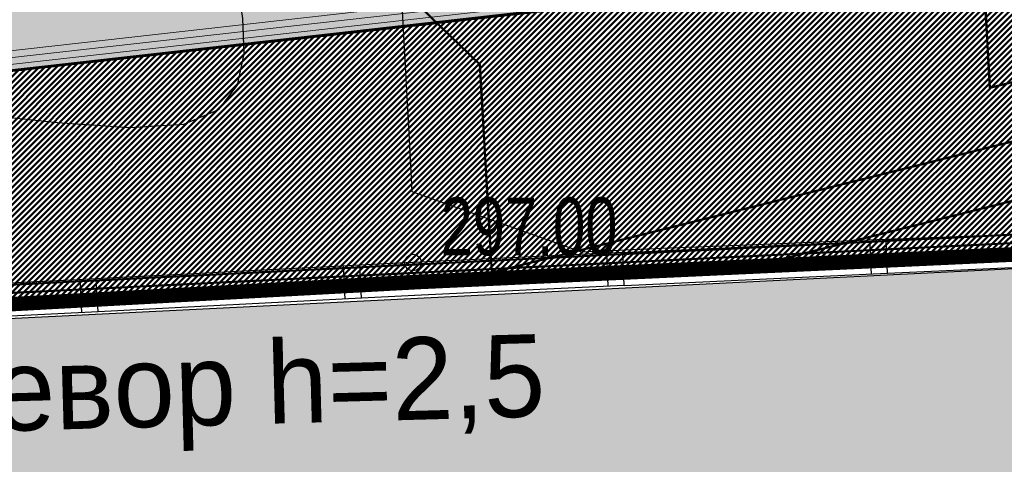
# Model space of a CAD drawing. Extents: x 2951 to 3752, y -2007 to -1435.
# Tile 11 of 28: x 3216 to 3246, y -1811 to -1798. Entities that reach past the tile are written whole.
import ezdxf

# ---------------------------------------------------------------- set-up
doc = ezdxf.new("R2010")
doc.units = 0
doc.header["$MEASUREMENT"] = 0
doc.linetypes.add('CONTI', pattern=[0])
for name, color, linetype in [('(007) Здания', 7, 'Continuous'), ('GORIZDEFAULT', 32, 'CONTI'), ('PDF_2D - Общий', 7, 'Continuous'), ('PI_OTDEFAULT', 172, 'CONTI'), ('PI_TTDEFAULT', 5, 'CONTI'), ('SIT_LDEFAULT', 250, 'CONTI'), ('V_Проект_RED-CNT-MIN', 7, 'Continuous')]:
    doc.layers.add(name, color=color, linetype=linetype)
doc.layers.add('.', color=7, linetype='Continuous', lineweight=15)
doc.styles.add('P-131', font='txt')
doc.styles.add('SHRFT', font='TXT', dxfattribs={"width": 0.75})
pattern_1 = [(44.98643888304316, (0.3449073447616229, 0.7169426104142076), (-0.08836742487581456, 0.08840926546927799), [])]

# ---------------------------------------------------------------- blocks, each defined once
blk = doc.blocks.new('bstrtthtytt434')
at = {"layer": 'GORIZDEFAULT', "color": 32}
for points in [[(3214.163064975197, 462.4359809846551), (3216.849674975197, 462.152735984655), (3219.036277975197, 461.997915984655), (3220.680903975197, 462.100895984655), (3221.748221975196, 462.5491519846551), (3222.319131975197, 463.283903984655), (3222.518653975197, 464.239042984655), (3222.478442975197, 465.306555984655), (3222.317637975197, 466.412241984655), (3222.159803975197, 467.453965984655), (3222.124081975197, 468.357527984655), (3222.307553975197, 469.0523929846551), (3222.685948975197, 469.556195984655), (3223.204847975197, 469.896112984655), (3223.801741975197, 470.105198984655), (3224.436180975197, 470.212843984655), (3225.045654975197, 470.252100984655), (3225.587501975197, 470.266328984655), (3226.831479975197, 470.277215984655), (3226.903531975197, 470.274309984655), (3226.939558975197, 470.2728569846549)], [(3226.985192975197, 470.1655369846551), (3227.162567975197, 468.2320069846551), (3227.219654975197, 467.238759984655), (3227.289319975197, 466.075682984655), (3227.354626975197, 464.804527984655), (3227.426569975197, 463.4914689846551), (3227.499965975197, 462.214435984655), (3227.555663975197, 461.049146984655), (3227.612749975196, 460.0558999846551), (3232.763065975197, 458.229880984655), (3235.193631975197, 458.342794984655), (3238.060177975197, 458.460328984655), (3241.190662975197, 458.5838699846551), (3244.413046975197, 458.7148069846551), (3247.537653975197, 458.830257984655), (3250.400534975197, 458.925732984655), (3252.837736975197, 458.996742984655), (3257.917433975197, 458.7918399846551), (3257.968945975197, 458.6926099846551), (3258.018939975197, 458.6933689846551), (3258.068274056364, 458.6190767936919)]]:
    blk.add_lwpolyline(points, dxfattribs=at)
at = {"layer": 'PI_TTDEFAULT', "color": 0}
blk.add_circle((3227.645390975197, 457.9061469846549), 0.25, dxfattribs=at)
blk.add_point((3227.645390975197, 457.9061469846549), dxfattribs=at)
at = {"layer": 'SIT_LDEFAULT', "color": 250}
for p, q in [((3249.996155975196, 458.947596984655), (3242.000873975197, 458.5761699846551)), ((3242.008963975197, 458.570291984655), (3234.013680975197, 458.1988649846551)), ((3241.511233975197, 458.5487329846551), (3241.554351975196, 457.553272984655)), ((3242.052081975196, 457.574831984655), (3242.008963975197, 458.570291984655)), ((3234.019558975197, 458.206954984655), (3227.645390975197, 457.9061469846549)), ((3233.521828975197, 458.1853959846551), (3233.564946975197, 457.189935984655)), ((3234.062676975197, 457.211494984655), (3234.019558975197, 458.206954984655)), ((3226.026488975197, 457.8215599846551), (3218.037842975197, 457.408227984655)), ((3225.528758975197, 457.8000009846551), (3225.579966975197, 456.798662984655)), ((3227.645390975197, 457.9061469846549), (3226.026488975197, 457.8215599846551)), ((3226.077696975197, 456.8202219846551), (3226.026488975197, 457.8215599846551)), ((3250.039273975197, 457.952136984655), (3242.052081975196, 457.574831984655)), ((3242.052081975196, 457.574831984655), (3234.064888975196, 457.197526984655)), ((3218.029752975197, 457.414105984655), (3210.041107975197, 457.000774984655)), ((3217.532022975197, 457.3925469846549), (3217.583230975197, 456.391208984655)), ((3218.080960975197, 456.412767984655), (3218.029752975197, 457.414105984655)), ((3234.062676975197, 457.211494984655), (3227.688508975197, 456.9106869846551)), ((3227.696598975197, 456.904809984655), (3226.077696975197, 456.8202219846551)), ((3226.077696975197, 456.8202219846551), (3218.089051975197, 456.406889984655)), ((3218.080960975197, 456.412767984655), (3210.092315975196, 455.9994369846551))]:
    blk.add_line(p, q, dxfattribs=at)
at = {"layer": '(007) Здания', "style": 'P-131'}
blk.add_text('бетон девор h=2,5', height=2.5, rotation=1.569850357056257, dxfattribs=at).set_placement((3203.062900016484, 452.4594978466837))
at = {"layer": 'PI_OTDEFAULT', "color": 0, "style": 'SHRFT', "width": 0.75}
blk.add_text('297.00', height=1.75, dxfattribs=at).set_placement((3228.484459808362, 458.1295036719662))
blk = doc.blocks.new('укеуе')
at = {"linetype": 'ByBlock'}
blk.add_blockref('bstrtthtytt434', (-4237.411699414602, -469.4130367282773), dxfattribs=at)

msp = doc.modelspace()

# ---------------------------------------------------------------- hatches: boundary and pattern name
at = {"layer": '.', "linetype": 'ByBlock', "lineweight": 50}
h = msp.add_hatch(dxfattribs=at)
h.set_pattern_fill('ANSI31', color=252, scale=0.9999999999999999, angle=-0.01356111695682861)
h.set_pattern_definition(pattern_1)
edge = h.paths.add_edge_path()
edge.add_line((3056.556857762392, -1552.578206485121), (3060.443743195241, -1561.79189855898))
edge.add_line((3060.443743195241, -1561.79189855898), (3091.40636098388, -1548.730017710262))
edge.add_arc((3092.572426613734, -1551.494125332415), 2.999999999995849, 59.07527181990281, 112.8729213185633, ccw=False)
edge.add_line((3094.114161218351, -1548.920595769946), (3125.395206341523, -1567.660256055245))
edge.add_arc((3123.853471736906, -1570.23378561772), 3.000000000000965, 6.8333441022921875, 59.07527181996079, ccw=False)
edge.add_line((3126.832161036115, -1569.876840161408), (3145.859405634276, -1728.658101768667))
edge.add_line((3145.859405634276, -1728.658101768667), (3153.550163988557, -1792.837037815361))
edge.add_line((3153.550163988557, -1792.837037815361), (3155.53944822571, -1829.916691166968))
edge.add_line((3155.53944822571, -1829.916691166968), (3160.69807830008, -1929.708373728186))
edge.add_arc((3157.702078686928, -1929.863248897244), 2.99999999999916, -86.7607865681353, 2.9592132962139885, ccw=False)
edge.add_line((3157.871593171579, -1932.858455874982), (3050.261606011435, -1938.948669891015))
edge.add_line((3050.261606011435, -1938.948669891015), (3050.826654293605, -1948.932693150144))
edge.add_line((3050.826654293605, -1948.932693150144), (3313.078914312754, -1934.153144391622))
edge.add_line((3313.078914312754, -1934.153144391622), (3312.513866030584, -1924.169121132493))
edge.add_line((3312.513866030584, -1924.169121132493), (3173.846221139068, -1931.9543678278))
edge.add_arc((3173.676706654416, -1928.959160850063), 2.999999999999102, 182.9592132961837, 273.23921343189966, ccw=False)
edge.add_line((3170.680707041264, -1929.114036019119), (3164.413609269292, -1808.433510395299))
edge.add_line((3164.413609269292, -1808.433510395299), (3163.40510367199, -1789.77854950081))
edge.add_line((3163.40510367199, -1789.77854950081), (3160.74491741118, -1767.88193778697))
edge.add_arc((3164.406584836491, -1768.21566593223), 3.676844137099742, 91.75585634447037, 174.7923910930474, ccw=False)
edge.add_line((3164.293923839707, -1764.540548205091), (3165.25541002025, -1764.448005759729))
edge.add_line((3165.25541002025, -1764.448005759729), (3157.249568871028, -1682.637866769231))
edge.add_arc((3156.247352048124, -1676.124571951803), 6.589950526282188, 187.8753958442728, 278.7476357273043, ccw=False)
edge.add_line((3149.719555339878, -1677.027521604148), (3140.900351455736, -1603.193343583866))
edge.add_line((3140.900351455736, -1603.193343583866), (3139.472777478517, -1590.531231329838))
edge.add_line((3139.472777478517, -1590.531231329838), (3136.17769953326, -1563.81836695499))
edge.add_arc((3133.199010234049, -1564.175312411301), 3.000000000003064, 6.833344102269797, 59.07527181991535)
edge.add_line((3134.740744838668, -1561.601782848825), (3099.85054186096, -1540.699969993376))
edge.add_arc((3101.674502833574, -1538.04163448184), 3.223907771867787, 157.9050476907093, 235.54485352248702, ccw=False)
edge.add_line((3098.687353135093, -1536.828985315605), (3108.685333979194, -1520.345022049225))
edge.add_arc((3111.249216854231, -1521.90274622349), 2.999999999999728, 58.71862071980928, 148.7186207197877, ccw=False)
edge.add_line((3112.806941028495, -1519.338863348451), (3205.59037006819, -1575.710779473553))
edge.add_line((3205.59037006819, -1575.710779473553), (3207.263714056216, -1576.621283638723))
edge.add_line((3207.263714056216, -1576.621283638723), (3242.982978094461, -1589.97518185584))
edge.add_line((3242.982978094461, -1589.97518185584), (3266.909131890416, -1598.85531929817))
edge.add_line((3266.909131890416, -1598.85531929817), (3413.186675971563, -1686.949342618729))
edge.add_line((3413.186675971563, -1686.949342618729), (3418.345728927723, -1678.382886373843))
edge.add_line((3418.345728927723, -1678.382886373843), (3272.068184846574, -1590.288863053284))
edge.add_line((3272.068184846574, -1590.288863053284), (3270.388683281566, -1589.480207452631))
edge.add_line((3270.388683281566, -1589.480207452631), (3212.903460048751, -1568.144697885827))
edge.add_line((3212.903460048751, -1568.144697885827), (3210.782783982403, -1567.164503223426))
edge.add_line((3210.782783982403, -1567.164503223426), (3103.491739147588, -1501.978275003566))
edge.add_arc((3105.049463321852, -1499.414392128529), 2.999999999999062, 149.0585377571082, 238.7186207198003, ccw=False)
edge.add_line((3102.476384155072, -1497.871905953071), (3107.435857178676, -1489.598822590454))
edge.add_line((3107.435857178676, -1489.598822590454), (3098.85892662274, -1484.457202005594))
edge.add_line((3098.85892662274, -1484.457202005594), (3093.948259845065, -1492.648869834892))
edge.add_arc((3091.375180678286, -1491.106383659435), 2.999999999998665, 238.7186207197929, 329.0585377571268, ccw=False)
edge.add_line((3089.817456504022, -1493.670266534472), (3029.258160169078, -1456.876588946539))
edge.add_line((3029.258160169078, -1456.876588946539), (3024.065746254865, -1465.422865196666))
edge.add_line((3024.065746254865, -1465.422865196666), (3099.132899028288, -1511.031001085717))
edge.add_arc((3097.575174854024, -1513.594883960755), 3.000000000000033, -31.281377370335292, 58.71862071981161, ccw=False)
edge.add_line((3100.139057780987, -1515.152608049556), (3084.584195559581, -1540.754601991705))
edge.add_line((3084.584195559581, -1540.754601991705), (3056.556857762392, -1552.578206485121))
h = msp.add_hatch(dxfattribs=at)
h.set_pattern_fill('ANSI31', color=72, scale=0.9999999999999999, angle=-0.01356111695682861)
h.set_pattern_definition(pattern_1)
edge = h.paths.add_edge_path()
edge.add_line((3198.573757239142, -1772.881945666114), (3204.1539861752, -1772.25294596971))
edge.add_line((3204.1539861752, -1772.252945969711), (3205.719233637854, -1786.1626549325))
edge.add_line((3205.719233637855, -1786.1626549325), (3240.349553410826, -1782.265108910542))
edge.add_line((3240.349553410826, -1782.265108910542), (3240.371562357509, -1782.460661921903))
edge.add_line((3240.371562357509, -1782.460661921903), (3239.972223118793, -1782.506703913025))
edge.add_line((3239.972223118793, -1782.506703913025), (3241.517635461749, -1796.226449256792))
edge.add_line((3241.517635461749, -1796.226449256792), (3241.915859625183, -1796.181529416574))
edge.add_line((3241.915859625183, -1796.181529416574), (3241.938433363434, -1796.381650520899))
edge.add_line((3241.938433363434, -1796.381650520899), (3164.23485453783, -1805.126971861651))
edge.add_line((3164.23485453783, -1805.126971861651), (3165.414347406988, -1827.703930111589))
edge.add_line((3165.414347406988, -1827.703930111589), (3169.322314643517, -1827.494271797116))
edge.add_line((3169.322314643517, -1827.494271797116), (3168.286773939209, -1809.026045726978))
edge.add_line((3168.28677393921, -1809.026045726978), (3257.886695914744, -1804.410520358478))
edge.add_line((3257.886695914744, -1804.410520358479), (3268.62275859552, -1803.263938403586))
edge.add_line((3268.622758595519, -1803.263938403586), (3270.632152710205, -1802.99846338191))
edge.add_line((3270.632152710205, -1802.99846338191), (3269.455617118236, -1793.487042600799))
edge.add_line((3269.455617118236, -1793.487042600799), (3268.186712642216, -1789.424471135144))
edge.add_line((3268.186712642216, -1789.424471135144), (3268.061977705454, -1776.787120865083))
edge.add_line((3268.061977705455, -1776.787120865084), (3268.515639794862, -1776.796017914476))
edge.add_line((3268.515639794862, -1776.796017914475), (3271.080300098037, -1756.708748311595))
edge.add_line((3271.080300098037, -1756.708748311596), (3253.411906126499, -1678.628279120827))
edge.add_line((3253.411906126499, -1678.628279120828), (3246.12215751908, -1642.995051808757))
edge.add_line((3246.12215751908, -1642.995051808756), (3240.170968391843, -1606.034847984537))
edge.add_line((3240.170968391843, -1606.034847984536), (3243.332703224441, -1590.579335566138))
edge.add_line((3243.332703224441, -1590.579335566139), (3206.427042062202, -1576.166031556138))
edge.add_line((3206.427042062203, -1576.166031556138), (3113.030673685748, -1522.828275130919))
edge.add_line((3113.030673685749, -1522.828275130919), (3101.125177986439, -1541.449819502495))
edge.add_line((3101.125177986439, -1541.449819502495), (3134.740744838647, -1561.601782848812))
edge.add_arc((3133.199010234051, -1564.1753124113), 3.000000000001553, 6.835900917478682, 59.07527182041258, ccw=False)
edge.add_line((3136.177683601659, -1563.8182340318), (3146.896659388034, -1653.250579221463))
edge.add_line((3146.896659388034, -1653.250579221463), (3222.68306141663, -1644.109026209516))
edge.add_arc((3222.995425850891, -1647.995771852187), 3.899277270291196, 6.909326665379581, 94.59479027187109, ccw=False)
edge.add_arc((3222.995511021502, -1647.995801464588), 3.899196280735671, -81.48437706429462, 6.9099091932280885, ccw=False)
edge.add_line((3223.57290042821, -1651.852011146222), (3196.143077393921, -1655.160681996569))
edge.add_arc((3198.422059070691, -1672.722835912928), 17.70940449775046, 97.39376331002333, 105.1890996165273)
edge.add_arc((3203.243549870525, -1690.471296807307), 36.10110462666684, 105.1936430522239, 108.1514278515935)
edge.add_arc((3187.982563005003, -1642.765524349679), 13.9895464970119, 277.1760897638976, 286.6759936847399, ccw=False)
edge.add_line((3189.730125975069, -1656.645489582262), (3187.795154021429, -1656.87891079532))
edge.add_arc((3184.946665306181, -1658.733218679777), 3.398874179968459, 6.907187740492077, 33.06330418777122, ccw=False)
edge.add_arc((3184.945751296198, -1658.733630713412), 3.39983112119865, -83.09346079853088, 6.912228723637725, ccw=False)
edge.add_arc((3184.945695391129, -1658.733315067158), 3.400151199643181, 163.4876059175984, 276.90683481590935, ccw=False)
edge.add_line((3181.685772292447, -1657.766914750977), (3147.924472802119, -1661.833382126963))
edge.add_line((3147.924472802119, -1661.833382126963), (3149.719555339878, -1677.027521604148))
edge.add_arc((3156.247352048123, -1676.124571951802), 6.589950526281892, 187.8753958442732, 278.7476357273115)
edge.add_line((3157.249568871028, -1682.637866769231), (3156.236964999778, -1672.290264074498))
edge.add_arc((3165.50863929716, -1672.734666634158), 9.282318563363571, 100.0591449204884, 177.2558441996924, ccw=False)
edge.add_line((3163.887346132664, -1663.595036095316), (3168.581898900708, -1663.126575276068))
edge.add_arc((3168.986473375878, -1672.330300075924), 9.212612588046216, 9.781259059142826, 92.51696974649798, ccw=False)
edge.add_line((3178.065167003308, -1670.765195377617), (3178.258986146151, -1672.707501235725))
edge.add_line((3178.258986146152, -1672.707501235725), (3182.48709661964, -1679.480176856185))
edge.add_line((3182.48709661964, -1679.480176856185), (3183.743999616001, -1692.322857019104))
edge.add_line((3183.743999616, -1692.322857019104), (3186.946696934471, -1692.00326572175))
edge.add_line((3186.946696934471, -1692.00326572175), (3189.149878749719, -1714.924090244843))
edge.add_line((3189.14987874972, -1714.924090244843), (3185.999451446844, -1715.238465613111))
edge.add_line((3185.999451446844, -1715.238465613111), (3186.193089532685, -1717.178957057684))
edge.add_line((3186.193089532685, -1717.178957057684), (3183.170888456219, -1722.341115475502))
edge.add_arc((3187.669483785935, -1721.894634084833), 4.520697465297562, 185.6679906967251, 272.263457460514)
edge.add_line((3187.84802651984, -1726.411804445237), (3193.80665482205, -1725.817203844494))
edge.add_arc((3192.672193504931, -1721.252077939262), 4.703974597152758, 283.9556522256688, 366.9299200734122)
edge.add_line((3197.341803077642, -1720.684518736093), (3197.200243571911, -1719.405205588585))
edge.add_line((3197.200243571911, -1719.405205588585), (3193.599301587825, -1717.91798322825))
edge.add_line((3193.599301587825, -1717.91798322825), (3192.839872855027, -1710.531833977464))
edge.add_line((3192.839872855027, -1710.531833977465), (3189.622023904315, -1710.852937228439))
edge.add_line((3189.622023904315, -1710.852937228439), (3185.684337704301, -1671.392485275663))
edge.add_line((3185.684337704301, -1671.392485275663), (3188.794288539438, -1671.082148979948))
edge.add_line((3188.794288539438, -1671.082148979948), (3188.739132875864, -1670.474662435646))
edge.add_arc((3202.538382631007, -1673.973312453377), 14.23586477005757, 99.40256303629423, 165.773065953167, ccw=False)
edge.add_line((3200.212668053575, -1659.928708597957), (3222.876385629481, -1657.667137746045))
edge.add_arc((3223.410208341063, -1670.64168169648), 12.98552106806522, 5.698575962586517, 92.35604020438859, ccw=False)
edge.add_line((3236.331555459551, -1669.352284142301), (3237.414649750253, -1680.224616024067))
edge.add_line((3237.414649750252, -1680.224616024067), (3245.417263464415, -1760.420634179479))
edge.add_arc((3232.564925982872, -1761.039021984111), 12.86720568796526, -83.66087614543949, 2.754651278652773, ccw=False)
edge.add_line((3233.985632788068, -1773.827554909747), (3215.607806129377, -1775.661444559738))
edge.add_arc((3214.30625094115, -1762.940897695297), 12.78696048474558, 185.7820446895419, 275.84212301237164, ccw=False)
edge.add_line((3201.584346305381, -1764.229113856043), (3198.991536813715, -1738.153942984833))
edge.add_arc((3194.365640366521, -1738.615552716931), 4.648870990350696, 5.69857597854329, 93.37596712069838)
edge.add_line((3194.091879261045, -1733.974749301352), (3187.281545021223, -1734.664776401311))
edge.add_arc((3187.890731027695, -1739.021882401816), 4.39948636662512, 97.95917845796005, 185.699835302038)
edge.add_line((3183.512996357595, -1739.458825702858), (3184.204470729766, -1746.387477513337))
edge.add_line((3184.204470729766, -1746.387477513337), (3184.823966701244, -1746.878771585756))
edge.add_line((3184.823966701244, -1746.878771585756), (3197.726523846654, -1745.654859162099))
edge.add_line((3197.726523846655, -1745.654859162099), (3199.714214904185, -1766.386189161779))
edge.add_arc((3189.111541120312, -1767.509467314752), 10.66200943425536, -84.23505758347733, 6.047523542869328, ccw=False)
edge.add_line((3190.182513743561, -1778.117552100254), (3179.81717653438, -1779.164017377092))
edge.add_arc((3178.494338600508, -1766.21132412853), 13.02006768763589, 184.5674269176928, 275.83130887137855, ccw=False)
edge.add_line((3165.51561859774, -1767.248141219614), (3165.255410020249, -1764.448005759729))
edge.add_line((3165.25541002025, -1764.448005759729), (3164.773407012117, -1764.494398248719))
edge.add_line((3164.773407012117, -1764.494398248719), (3167.694303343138, -1790.442299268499))
edge.add_line((3167.694303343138, -1790.442299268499), (3200.153570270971, -1786.788954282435))
edge.add_line((3200.15357027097, -1786.788954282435), (3198.573757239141, -1772.881945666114))
at = {"layer": '.', "linetype": 'ByBlock', "lineweight": -3}
h = msp.add_hatch(dxfattribs=at)
h.set_pattern_fill('CROSS', color=42, scale=4.999999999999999, angle=-0.01356111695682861)
h.set_pattern_definition([(3.374922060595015, (3052.181103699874, -1763.997641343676), (1.17424530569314, 1.321418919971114), [0.6249999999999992, -1.874999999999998]), (93.37492206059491, (3052.511458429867, -1764.2912026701), (-1.321418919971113, 1.17424530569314), [0.6249999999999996, -1.874999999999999])])
h.paths.add_polyline_path([(3057.056118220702, -1933.876848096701), (3156.46883214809, -1928.828139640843), (3151.7206043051, -1830.133233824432), (3052.586455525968, -1835.823527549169)])
h.paths.add_polyline_path([(3169.020249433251, -1809.193193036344), (3174.428973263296, -1927.097526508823), (3312.540978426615, -1921.958937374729), (3420.526502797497, -1917.398433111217), (3411.972164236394, -1692.754190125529), (3332.93075869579, -1645.677235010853), (3327.571096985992, -1654.529025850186), (3259.552057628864, -1611.203618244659), (3264.058769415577, -1602.901770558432), (3243.807421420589, -1590.862185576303), (3240.625557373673, -1605.605289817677), (3255.612013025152, -1687.288435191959), (3271.68033848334, -1756.777049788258), (3269.497026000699, -1773.1655104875), (3282.705797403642, -1774.925216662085), (3282.585019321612, -1793.2678094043), (3269.455617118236, -1793.487042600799), (3272.4336123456, -1817.561933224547), (3258.299794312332, -1818.395428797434), (3256.224921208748, -1804.860767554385)])
at = {"lineweight": 40, "true_color": 0xcfcfcf}
h = msp.add_hatch(color=254, dxfattribs=at)
h.dxf.hatch_style = 1
h.paths.add_polyline_path([(3241.938277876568, -1796.38026899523), (3241.915909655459, -1796.181523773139), (3241.517635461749, -1796.226449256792), (3239.97332681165, -1782.505483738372), (3240.371562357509, -1782.460661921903), (3240.349553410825, -1782.265108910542), (3205.719233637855, -1786.1626549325), (3204.15245559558, -1772.253118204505), (3198.58757816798, -1772.879329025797), (3200.15357027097, -1786.788954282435), (3165.521715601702, -1790.687126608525), (3165.544095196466, -1790.885899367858), (3165.941691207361, -1790.841151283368), (3167.484910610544, -1804.558850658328), (3167.088539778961, -1804.603462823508), (3167.0997279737, -1804.702834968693), (3167.110936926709, -1804.802204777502)])
at = {"layer": 'PDF_2D - Общий', "transparency": 33554560}
h = msp.add_hatch(color=2, dxfattribs=at)
h.paths.add_polyline_path([(3203.786928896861, -1772.697440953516), (3205.068557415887, -1784.090581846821), (3205.351710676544, -1786.609718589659), (3239.982725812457, -1782.714396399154), (3241.469726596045, -1795.92597677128), (3241.481446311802, -1796.03032067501), (3167.448261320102, -1804.358146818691), (3165.950236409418, -1791.042144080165), (3200.581847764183, -1787.146754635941), (3200.30031980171, -1784.64202651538), (3199.017065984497, -1773.234476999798)], flags=0)
h.paths.add_polyline_path([(3199.327398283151, -1774.205813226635), (3200.499003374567, -1784.619111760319), (3200.803005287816, -1787.323076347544), (3180.779260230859, -1789.57522134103), (3181.047778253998, -1791.960152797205), (3180.650299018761, -1792.004988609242), (3180.381780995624, -1789.620057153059), (3166.469559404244, -1791.185335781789), (3167.922748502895, -1804.103859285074), (3181.834970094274, -1802.538580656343), (3181.566948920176, -1800.153593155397), (3181.964428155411, -1800.108757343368), (3182.232449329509, -1802.493744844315), (3226.763468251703, -1797.484717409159), (3226.495198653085, -1795.099757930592), (3226.89267788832, -1795.054922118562), (3227.160947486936, -1797.439881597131), (3240.962222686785, -1795.887117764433), (3239.50893421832, -1782.968605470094), (3225.707708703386, -1784.521363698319), (3225.976027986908, -1786.9063175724), (3225.578548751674, -1786.951153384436), (3225.310229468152, -1784.566199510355), (3205.175388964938, -1786.830876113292), (3204.869873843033, -1784.113496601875), (3203.699781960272, -1773.713612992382)], flags=0)
h.paths.add_polyline_path([(3199.293771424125, -1773.907703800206), (3203.666155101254, -1773.415503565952), (3203.610607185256, -1772.91859847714), (3199.238223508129, -1773.410798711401)], flags=0)

# ---------------------------------------------------------------- linework, layer by layer
at = {"color": 7, "linetype": 'ByBlock', "lineweight": 50}
msp.add_lwpolyline([(2973.048000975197, -1828.45684341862), (2974.799700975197, -1838.567414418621), (3152.81804740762, -1830.044180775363), (3157.814024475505, -1929.832834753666), (3050.148838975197, -1935.356619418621), (3051.357624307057, -1955.667533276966), (3170.173692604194, -1948.632524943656), (3292.159967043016, -1943.260303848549), (3313.421336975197, -1943.46855241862), (3312.651049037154, -1921.891875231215), (3173.834486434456, -1928.143034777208), (3167.591287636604, -1808.482806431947), (3268.719513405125, -1803.456837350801), (3268.128440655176, -1776.730966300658), (3270.613457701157, -1756.989463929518), (3260.535073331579, -1710.343522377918), (3257.520297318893, -1701.062219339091), (3240.563551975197, -1606.00378541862), (3242.648375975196, -1590.10230041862), (3111.264605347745, -1521.883338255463), (3092.594819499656, -1551.479137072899), (3111.448054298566, -1729.627246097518), (3022.415906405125, -1709.449382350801), (3008.202258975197, -1825.308768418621)], close=True, dxfattribs=at)
msp.add_lwpolyline([(3146.930250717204, -1653.224208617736), (3220.049795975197, -1644.90570841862), (3242.771058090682, -1642.411701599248), (3260.209955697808, -1794.278057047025), (3164.318847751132, -1805.123946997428), (3164.496814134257, -1808.401511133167), (3257.991437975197, -1803.729983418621), (3268.704736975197, -1803.207274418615), (3268.117471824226, -1776.231086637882), (3270.479733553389, -1756.7371306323), (3260.345419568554, -1710.640260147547), (3257.443063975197, -1701.07444841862), (3250.336967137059, -1666.21237951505), (3245.591017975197, -1643.07973141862), (3242.754662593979, -1627.997028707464), (3239.590746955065, -1606.210500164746), (3242.648375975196, -1590.10230041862), (3207.292050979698, -1576.579148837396), (3151.145860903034, -1542.59105467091), (3111.264605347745, -1521.883338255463), (3099.558576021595, -1540.440020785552), (3134.765528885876, -1561.576813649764, -0.2319803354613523), (3136.203008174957, -1563.793057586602)], format="xyb", close=True, dxfattribs=at)
at = {"color": 5, "linetype": 'ByBlock', "lineweight": 50}
for points in [[(3113.04628118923, -1522.80844549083), (3101.163780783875, -1541.403719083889), (3096.510596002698, -1550.327070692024), (3097.326814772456, -1579.63998599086), (3110.878546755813, -1729.26423661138), (3117.153805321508, -1831.287377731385), (3152.528619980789, -1829.249376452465), (3169.436771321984, -1827.936000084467), (3168.404606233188, -1808.991250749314), (3258.012997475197, -1804.227713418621), (3268.675198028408, -1802.959025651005), (3268.159698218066, -1776.482649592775), (3270.613457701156, -1756.989463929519), (3257.628330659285, -1700.656590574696), (3239.554817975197, -1605.96309541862), (3243.364342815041, -1590.528663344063), (3206.694675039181, -1576.217527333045)], [(3241.938277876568, -1796.38026899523), (3241.915909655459, -1796.181523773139), (3241.517635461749, -1796.226449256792), (3239.97332681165, -1782.505483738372), (3240.371562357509, -1782.460661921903), (3240.349553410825, -1782.265108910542), (3205.719233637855, -1786.1626549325), (3204.15245559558, -1772.253118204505), (3198.58757816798, -1772.879329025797), (3200.15357027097, -1786.788954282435), (3165.521715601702, -1790.687126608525), (3165.544095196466, -1790.885899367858), (3165.941691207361, -1790.841151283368), (3167.484910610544, -1804.558850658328), (3167.088539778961, -1804.603462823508), (3167.0997279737, -1804.702834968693), (3167.110936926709, -1804.802204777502)]]:
    msp.add_lwpolyline(points, close=True, dxfattribs=at)
at = {"color": 7, "linetype": 'ByBlock', "lineweight": -2}
msp.add_lwpolyline([(3169.020249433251, -1809.193193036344), (3174.428973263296, -1927.097526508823), (3312.540978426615, -1921.958937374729), (3420.526502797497, -1917.398433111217), (3411.972164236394, -1692.75419012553), (3332.93075869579, -1645.677235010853), (3327.571096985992, -1654.529025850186), (3259.552057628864, -1611.203618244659), (3264.058769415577, -1602.901770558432), (3243.807421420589, -1590.862185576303), (3240.625557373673, -1605.605289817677), (3255.612013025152, -1687.288435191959), (3271.68033848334, -1756.777049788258), (3269.497026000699, -1773.165510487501), (3282.705797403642, -1774.925216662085), (3282.585019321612, -1793.267809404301), (3269.455617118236, -1793.487042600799), (3272.4336123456, -1817.561933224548), (3258.299794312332, -1818.395428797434), (3256.224921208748, -1804.860767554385)], close=True, dxfattribs=at)
at = {"color": 7, "linetype": 'ByBlock', "lineweight": 50, "const_width": 0.4000000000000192}
for points in [[(3169.348942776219, -1827.969168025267), (3168.28677393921, -1809.026045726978), (3227.736485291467, -1805.801164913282), (3257.886695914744, -1804.410520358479)], [(3169.436771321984, -1827.936000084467), (3168.370118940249, -1808.99312971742), (3227.819065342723, -1805.754178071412), (3257.968945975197, -1804.35639741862)]]:
    msp.add_lwpolyline(points, dxfattribs=at)
at = {"layer": 'PDF_2D - Общий', "lineweight": 5}
for points in [[(3205.351766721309, -1786.610215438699), (3239.983520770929, -1782.714306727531), (3241.481446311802, -1796.03032067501), (3167.448261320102, -1804.358146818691), (3165.950236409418, -1791.042144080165), (3167.448261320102, -1804.358146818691), (3241.481446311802, -1796.03032067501), (3241.469726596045, -1795.92597677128), (3239.982725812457, -1782.714396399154)], [(3226.763468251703, -1797.484717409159), (3226.495198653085, -1795.099757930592), (3226.89267788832, -1795.054922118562), (3226.495198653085, -1795.099757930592), (3226.763468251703, -1797.484717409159), (3182.232449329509, -1802.493744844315), (3181.964428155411, -1800.108757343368), (3182.232449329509, -1802.493744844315)], [(3167.09711599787, -1804.804821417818), (3241.92445694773, -1796.382885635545), (3241.902088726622, -1796.184140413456), (3167.074698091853, -1804.6060818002)]]:
    msp.add_lwpolyline(points, close=True, dxfattribs=at)
at = {"layer": 'V_Проект_RED-CNT-MIN', "color": 1, "linetype": 'ByBlock', "lineweight": 50}
for points, elevation in [([(3112.935575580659, -1763.264119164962), (3134.913631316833, -1789.634015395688), (3134.914011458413, -1789.634051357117), (3159.339795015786, -1809.600899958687), (3161.336262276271, -1809.482078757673), (3164.994059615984, -1805.768810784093), (3164.070673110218, -1794.103647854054), (3170.968000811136, -1772.405392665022), (3198.842926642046, -1752.256428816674), (3244.90331623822, -1796.730569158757), (3245.081091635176, -1799.88771421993), (3261.616772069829, -1795.725572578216), (3261.79990420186, -1790.718975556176), (3198.844097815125, -1752.256164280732), (3198.844427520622, -1752.255940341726), (3250.170931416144, -1719.692878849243), (3246.748543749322, -1658.779953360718)], 298.3), ([(3113.990133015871, -1780.26993380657), (3130.47384131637, -1800.046965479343), (3138.076781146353, -1800.766249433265), (3154.360742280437, -1814.077852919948), (3158.353676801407, -1813.84021051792), (3165.669271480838, -1806.413674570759), (3164.930562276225, -1797.081544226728), (3170.448424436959, -1779.722940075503), (3192.748608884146, -1763.60331510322), (3229.596676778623, -1799.18308127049), (3229.952227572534, -1805.497371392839), (3263.02358844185, -1797.173088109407), (3263.389852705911, -1787.159894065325), (3216.17234808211, -1758.312558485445), (3222.766640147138, -1753.833728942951), (3256.985106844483, -1732.125073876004), (3254.703515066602, -1691.516456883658)], 298.2), ([(3237.907928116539, -1805.296488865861), (3264.430404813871, -1798.620603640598), (3264.979801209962, -1783.600812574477), (3233.501464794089, -1764.369255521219), (3246.690048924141, -1755.411596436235), (3263.799282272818, -1744.557268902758), (3262.658486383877, -1724.252960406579)], 298.1)]:
    msp.add_lwpolyline(points, dxfattribs=dict(at, elevation=elevation))

# ---------------------------------------------------------------- block references
at = {"color": 5, "linetype": 'ByBlock', "lineweight": 50, "rotation": 359.986438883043}
msp.add_blockref('укеуе', (4237.331959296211, -1793.921914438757), dxfattribs=at)

doc.saveas('drawing.dxf')
